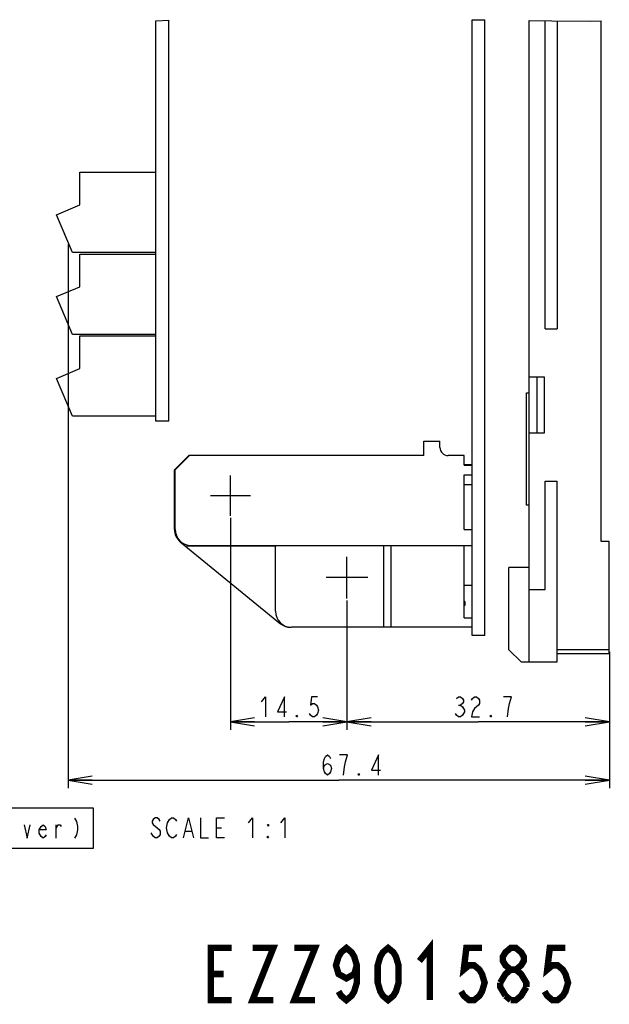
# Model space of a CAD drawing. Extents: x 38 to 410, y 13 to 287.
# Tile 14 of 15: x 326 to 400, y 16 to 139. Entities that reach past the tile are written whole.
import ezdxf

# ---------------------------------------------------------------- set-up
doc = ezdxf.new("R2010")
doc.units = 0
doc.header["$LTSCALE"] = 23.1
doc.layers.get('0').update_dxf_attribs({"linetype": 'CONTINUOUS'})
doc.layers.add('ALL_DIM', color=7, linetype='CONTINUOUS')
doc.layers.add('ALL_NOTE', color=7, linetype='CONTINUOUS')
doc.dimstyles.get("Standard").update_dxf_attribs({"dimtxt": 2.5, "dimasz": 2.5, "dimexe": 1.25, "dimexo": 0.625, "dimtad": 1, "dimcen": 2.5, "dimazin": 3, "dimtfac": 1, "dimtmove": 0, "dimatfit": 3})

# ---------------------------------------------------------------- blocks, each defined once
blk = doc.blocks.new('_OPEN')
at = {"color": 0, "linetype": 'BYBLOCK'}
for p, q in [((0, 0), (-1, 0.167)), ((-1, -0.167), (0, 0)), ((-1, 0), (0, 0))]:
    blk.add_line(p, q, dxfattribs=at)
blk = doc.blocks.new('*D33')
at = {"layer": 'ALL_DIM', "color": 2, "linetype": 'CONTINUOUS'}
for p, q in [((332.33, 110.95), (332.33, 43.21)), ((399.77, 60.19), (399.77, 43.21)), ((332.33, 44.21), (366.05, 44.21)), ((399.77, 44.21), (366.05, 44.21))]:
    blk.add_line(p, q, dxfattribs=at)
at = {"layer": 'ALL_DIM', "color": 2, "linetype": 'CONTINUOUS', "xscale": 3, "yscale": 3, "zscale": 3, "rotation": 180}
blk.add_blockref('_OPEN', (332.33, 44.21), dxfattribs=at)
at = {"layer": 'ALL_DIM', "color": 2, "linetype": 'CONTINUOUS', "xscale": 3, "yscale": 3, "zscale": 3}
blk.add_blockref('_OPEN', (399.77, 44.21), dxfattribs=at)
blk = doc.blocks.new('*D34')
at = {"layer": 'ALL_DIM', "color": 2, "linetype": 'CONTINUOUS'}
for p, q in [((367.07, 66.59), (367.07, 50.47)), ((399.77, 60.19), (399.77, 50.47)), ((367.07, 51.47), (383.42, 51.47)), ((399.77, 51.47), (383.42, 51.47))]:
    blk.add_line(p, q, dxfattribs=at)
at = {"layer": 'ALL_DIM', "color": 2, "linetype": 'CONTINUOUS', "xscale": 3, "yscale": 3, "zscale": 3, "rotation": 180}
blk.add_blockref('_OPEN', (367.07, 51.47), dxfattribs=at)
at = {"layer": 'ALL_DIM', "color": 2, "linetype": 'CONTINUOUS', "xscale": 3, "yscale": 3, "zscale": 3}
blk.add_blockref('_OPEN', (399.77, 51.47), dxfattribs=at)
blk = doc.blocks.new('*D35')
at = {"layer": 'ALL_DIM', "color": 2, "linetype": 'CONTINUOUS'}
for p, q in [((352.57, 76.89), (352.57, 50.47)), ((367.07, 66.59), (367.07, 50.47)), ((352.57, 51.47), (359.82, 51.47)), ((367.07, 51.47), (359.82, 51.47))]:
    blk.add_line(p, q, dxfattribs=at)
at = {"layer": 'ALL_DIM', "color": 2, "linetype": 'CONTINUOUS', "xscale": 3, "yscale": 3, "zscale": 3, "rotation": 180}
blk.add_blockref('_OPEN', (352.57, 51.47), dxfattribs=at)
at = {"layer": 'ALL_DIM', "color": 2, "linetype": 'CONTINUOUS', "xscale": 3, "yscale": 3, "zscale": 3}
blk.add_blockref('_OPEN', (367.07, 51.47), dxfattribs=at)

msp = doc.modelspace()

# ---------------------------------------------------------------- linework, layer by layer
at = {"color": 7, "linetype": 'CONTINUOUS'}
for p, q in [((343.266, 138.802), (344.866, 138.865)), ((343.266, 88.939), (343.266, 138.802)), ((344.866, 88.939), (344.866, 138.865)), ((382.666, 62.239), (382.666, 138.939)), ((382.666, 138.939), (384.266, 138.927)), ((384.266, 62.239), (384.266, 138.927)), ((389.766, 58.939), (389.766, 138.858)), ((389.766, 138.858), (392.589, 138.794)), ((391.766, 100.439), (391.766, 138.812)), ((392.589, 138.794), (397.41, 138.743)), ((393.266, 138.787), (393.266, 100.439)), ((397.41, 138.743), (398.766, 138.785)), ((398.766, 73.939), (398.766, 138.785)), ((333.766, 115.873), (333.766, 119.939)), ((333.766, 119.939), (343.266, 119.939)), ((330.866, 114.639), (333.766, 115.873)), ((332.866, 109.939), (330.866, 114.639)), ((343.266, 109.939), (332.866, 109.939)), ((333.766, 105.673), (333.766, 109.739)), ((333.766, 109.739), (343.266, 109.739)), ((330.866, 104.439), (333.766, 105.673)), ((332.866, 99.739), (330.866, 104.439)), ((343.266, 99.739), (332.866, 99.739)), ((333.766, 95.473), (333.766, 99.539)), ((333.766, 99.539), (343.266, 99.539)), ((391.766, 100.439), (393.266, 100.439)), ((330.866, 94.239), (333.766, 95.473)), ((332.866, 89.539), (330.866, 94.239)), ((389.766, 94.439), (391.666, 94.439)), ((390.766, 87.439), (390.766, 94.439)), ((391.666, 94.439), (391.666, 87.439)), ((389.466, 92.439), (389.766, 92.466)), ((389.466, 78.466), (389.466, 92.439)), ((343.266, 89.539), (332.866, 89.539)), ((344.866, 88.939), (343.266, 88.939)), ((391.666, 87.439), (389.766, 87.439)), ((376.666, 86.439), (378.666, 86.439)), ((376.666, 84.639), (376.666, 86.439)), ((378.666, 85.639), (378.666, 86.439)), ((345.566, 82.839), (347.366, 84.639)), ((345.666, 82.839), (347.466, 84.639)), ((376.666, 84.639), (347.366, 84.639)), ((381.666, 84.639), (379.666, 84.639)), ((381.666, 83.439), (381.666, 84.639)), ((382.666, 83.489), (381.666, 83.489)), ((381.666, 83.439), (382.666, 83.439)), ((345.566, 75.439), (345.566, 82.839)), ((345.666, 75.439), (345.666, 82.839)), ((381.666, 82.239), (382.666, 82.239)), ((381.666, 75.439), (381.666, 82.239)), ((352.566, 77.139), (352.566, 82.139)), ((382.666, 80.989), (381.666, 80.989)), ((391.766, 81.439), (393.266, 81.439)), ((391.766, 67.939), (391.766, 81.439)), ((393.266, 58.939), (393.266, 81.439)), ((355.066, 79.639), (350.066, 79.639)), ((389.766, 78.439), (389.466, 78.466)), ((381.666, 75.439), (382.666, 75.439)), ((346.302, 73.89), (358.802, 63.69)), ((399.766, 73.922), (398.766, 73.939)), ((399.766, 59.939), (399.766, 73.922)), ((347.166, 73.439), (382.666, 73.439)), ((347.166, 73.339), (347.166, 73.439)), ((358.166, 73.339), (347.166, 73.339)), ((358.166, 65.239), (358.166, 73.439)), ((371.666, 63.239), (371.666, 73.439)), ((372.566, 63.239), (372.566, 73.439)), ((381.666, 64.439), (381.666, 73.439)), ((367.066, 66.839), (367.066, 72.039)), ((389.766, 70.711), (387.266, 70.689)), ((387.266, 60.439), (387.266, 70.689)), ((369.666, 69.439), (364.466, 69.439)), ((381.666, 68.489), (382.666, 68.489)), ((389.766, 67.939), (391.766, 67.939)), ((381.766, 66.439), (381.666, 66.439)), ((381.766, 66.439), (381.766, 65.939)), ((381.766, 65.939), (381.666, 65.939)), ((381.666, 64.439), (382.666, 64.439)), ((382.666, 63.239), (360.166, 63.239)), ((384.266, 62.239), (382.666, 62.239)), ((387.266, 60.439), (388.766, 58.939)), ((399.766, 60.439), (393.266, 60.439)), ((388.766, 58.939), (393.266, 58.939)), ((399.766, 59.939), (393.266, 59.939))]:
    msp.add_line(p, q, dxfattribs=at)
for centre, radius, start, end in [((379.666, 85.639), 1, 180, 270), ((347.566, 75.439), 2, 180, 230.78786), ((347.666, 75.439), 2, 180, 270), ((360.166, 65.239), 2, 180, 270), ((360.066, 65.239), 2, 230.78786, 270)]:
    msp.add_arc(centre, radius, start, end, dxfattribs=at)
at = {"layer": 'ALL_DIM', "color": 2, "linetype": 'CONTINUOUS'}
msp.add_line((380.965, 53.554), (381.215, 53.554), dxfattribs=at)
for points in [[(356.414, 53.97), (356.914, 54.595), (356.914, 52.095)], [(359.289, 52.095), (359.289, 54.595), (358.414, 52.72), (359.539, 52.72)], [(363.414, 54.595), (362.664, 54.595), (362.539, 53.554), (362.789, 53.762), (363.039, 53.762), (363.289, 53.554), (363.414, 53.345), (363.539, 52.929), (363.414, 52.512), (363.289, 52.304), (363.039, 52.095), (362.789, 52.095), (362.539, 52.304), (362.414, 52.512)], [(380.715, 54.387), (380.965, 54.595), (381.215, 54.595), (381.465, 54.387), (381.59, 54.179), (381.59, 53.97), (381.465, 53.762), (381.215, 53.554), (381.465, 53.345)], [(382.59, 54.179), (382.715, 54.387), (382.965, 54.595), (383.215, 54.595), (383.465, 54.387), (383.59, 54.179), (383.59, 53.762), (383.465, 53.554)], [(387.34, 53.762), (387.59, 54.595), (386.59, 54.595)], [(381.465, 53.345), (381.715, 52.929), (381.715, 52.72)], [(383.465, 53.554), (382.965, 53.137), (382.715, 52.72), (382.59, 52.095), (383.59, 52.095)], [(387.09, 52.095), (387.215, 53.137), (387.34, 53.762)], [(360.914, 52.095), (360.789, 52.095), (360.789, 52.304), (360.914, 52.095)], [(381.715, 52.72), (381.465, 52.304), (381.215, 52.095), (380.965, 52.095), (380.715, 52.304), (380.59, 52.512)], [(385.09, 52.095), (384.965, 52.095), (384.965, 52.304), (385.09, 52.095)], [(364.131, 45.664), (364.256, 46.081), (364.631, 46.289), (365.006, 46.081), (365.131, 45.664), (365.006, 45.248), (364.881, 45.039), (364.631, 44.831), (364.381, 45.039), (364.256, 45.248), (364.131, 45.664), (364.131, 46.498), (364.256, 46.914), (364.381, 47.123), (364.631, 47.331), (364.881, 47.123), (365.006, 46.914)], [(366.881, 46.498), (367.131, 47.331), (366.131, 47.331)], [(371.006, 44.831), (371.006, 47.331), (370.131, 45.456), (371.256, 45.456)], [(366.631, 44.831), (366.756, 45.873), (366.881, 46.498)], [(368.631, 44.831), (368.506, 44.831), (368.506, 45.039), (368.631, 44.831)]]:
    msp.add_lwpolyline(points, dxfattribs=at)
at = {"layer": 'ALL_NOTE', "color": 2, "linetype": 'CONTINUOUS'}
for p, q in [((330.854, 36.953), (330.854, 38.62)), ((350.816, 38.253), (351.441, 38.253)), ((346.941, 37.836), (347.691, 37.836))]:
    msp.add_line(p, q, dxfattribs=at)
for points in [[(276.979, 35.703), (335.479, 35.703), (335.479, 40.703), (276.979, 40.703), (276.979, 35.703)], [(333.104, 39.453), (333.354, 39.037), (333.479, 38.412), (333.479, 37.995), (333.354, 37.37), (333.104, 36.953)], [(343.816, 39.086), (343.691, 39.295), (343.441, 39.503), (343.191, 39.503), (342.941, 39.295), (342.816, 39.086), (342.816, 38.878), (342.941, 38.67), (343.191, 38.461), (343.441, 38.253), (343.691, 38.045), (343.816, 37.836), (343.816, 37.42), (343.691, 37.211), (343.441, 37.003), (343.191, 37.003), (342.941, 37.211), (342.691, 37.628)], [(344.691, 37.628), (344.566, 38.253), (344.691, 38.878), (344.816, 39.086), (344.941, 39.295), (345.191, 39.503), (345.441, 39.503), (345.691, 39.295), (345.816, 39.086)], [(346.691, 37.003), (347.316, 39.503), (347.941, 37.003)], [(348.816, 39.503), (348.816, 37.003), (349.816, 37.003)], [(351.816, 37.003), (350.816, 37.003), (350.816, 39.503), (351.816, 39.503)], [(354.816, 38.878), (355.316, 39.503), (355.316, 37.003)], [(358.816, 38.878), (359.316, 39.503), (359.316, 37.003)], [(326.854, 38.62), (327.229, 36.953), (327.604, 38.62)], [(329.604, 37.37), (329.479, 37.162), (329.229, 36.953), (328.979, 37.162), (328.729, 37.578), (328.729, 37.995), (328.979, 38.412), (329.229, 38.62), (329.479, 38.412), (329.604, 37.995), (328.729, 37.995)], [(330.854, 38.203), (331.104, 38.62), (331.354, 38.62), (331.479, 38.412)], [(357.316, 38.67), (357.316, 38.461), (357.191, 38.67), (357.316, 38.67)], [(345.816, 37.42), (345.691, 37.211), (345.441, 37.003), (345.191, 37.003), (344.941, 37.211), (344.691, 37.628)], [(357.316, 37.003), (357.191, 37.003), (357.191, 37.211), (357.316, 37.003)]]:
    msp.add_lwpolyline(points, dxfattribs=at)
at = {"layer": 'ALL_NOTE', "color": 2, "linetype": 'CONTINUOUS', "const_width": 0.8}
for points in [[(352.703, 16.791), (350.103, 16.791), (350.103, 23.291), (352.703, 23.291)], [(355.303, 23.291), (357.903, 23.291), (355.303, 16.791), (357.903, 16.791)], [(360.503, 23.291), (363.103, 23.291), (360.503, 16.791), (363.103, 16.791)], [(368.303, 21.124), (367.978, 20.041), (367.003, 19.499), (366.028, 20.041), (365.703, 21.124), (366.028, 22.208), (366.353, 22.749), (367.003, 23.291), (367.653, 22.749), (367.978, 22.208), (368.303, 21.124), (368.303, 18.958), (367.978, 17.874), (367.653, 17.333), (367.003, 16.791), (366.353, 17.333), (366.028, 17.874)], [(372.203, 16.791), (371.553, 17.333), (371.228, 17.874), (370.903, 18.958), (370.903, 21.124), (371.228, 22.208), (371.553, 22.749), (372.203, 23.291), (372.853, 22.749), (373.178, 22.208), (373.503, 21.124), (373.503, 18.958), (373.178, 17.874), (372.853, 17.333), (372.203, 16.791)], [(376.103, 21.666), (377.403, 23.291), (377.403, 16.791)], [(383.903, 23.291), (381.953, 23.291), (381.628, 20.583), (382.278, 21.124), (382.928, 21.124), (383.578, 20.583), (383.903, 20.041), (384.228, 18.958), (383.903, 17.874), (383.578, 17.333), (382.928, 16.791), (382.278, 16.791), (381.628, 17.333), (381.303, 17.874)], [(387.478, 20.583), (386.828, 21.124), (386.503, 21.666), (386.503, 22.208), (386.828, 22.749), (387.478, 23.291), (388.128, 23.291), (388.778, 22.749), (389.103, 22.208), (389.103, 21.666), (388.778, 21.124), (388.128, 20.583)], [(394.303, 23.291), (392.353, 23.291), (392.028, 20.583), (392.678, 21.124), (393.328, 21.124), (393.978, 20.583), (394.303, 20.041), (394.628, 18.958), (394.303, 17.874), (393.978, 17.333), (393.328, 16.791), (392.678, 16.791), (392.028, 17.333), (391.703, 17.874)], [(386.178, 18.958), (386.828, 20.041), (387.478, 20.583), (388.128, 20.583), (388.778, 20.041), (389.103, 19.499), (389.428, 18.958), (389.428, 18.416)], [(350.103, 20.041), (351.728, 20.041)], [(386.828, 17.333), (386.178, 18.416), (386.178, 18.958)], [(389.428, 18.416), (388.778, 17.333), (388.128, 16.791), (387.478, 16.791)], [(387.478, 16.791), (386.828, 17.333)]]:
    msp.add_lwpolyline(points, dxfattribs=at)

# ---------------------------------------------------------------- dimensions: what is measured, and where the dimension line sits
at = {"layer": 'ALL_DIM', "color": 2, "linetype": 'CONTINUOUS'}
for base, p1, p2, picture, middle in [((332.328, 44.206), (399.766, 60.189), (332.328, 110.954), '*D33', (363.631, 44.831)), ((352.566, 51.47), (367.066, 66.589), (352.566, 76.889), '*D35', (355.914, 52.095))]:
    dim = msp.add_linear_dim(base=base, p1=p1, p2=p2, angle=180, dimstyle='Standard', dxfattribs=at)
    dim.commit()
    dim.dimension.update_dxf_attribs({"geometry": picture, "text_midpoint": middle, "dimtype": 128})
dim = msp.add_linear_dim(base=(399.766, 51.47), p1=(367.066, 66.589), p2=(399.766, 60.189), dimstyle='Standard', dxfattribs=at)
dim.commit()
dim.dimension.update_dxf_attribs({"geometry": '*D34', "text_midpoint": (380.09, 52.095), "dimtype": 128})

doc.saveas('drawing.dxf')
